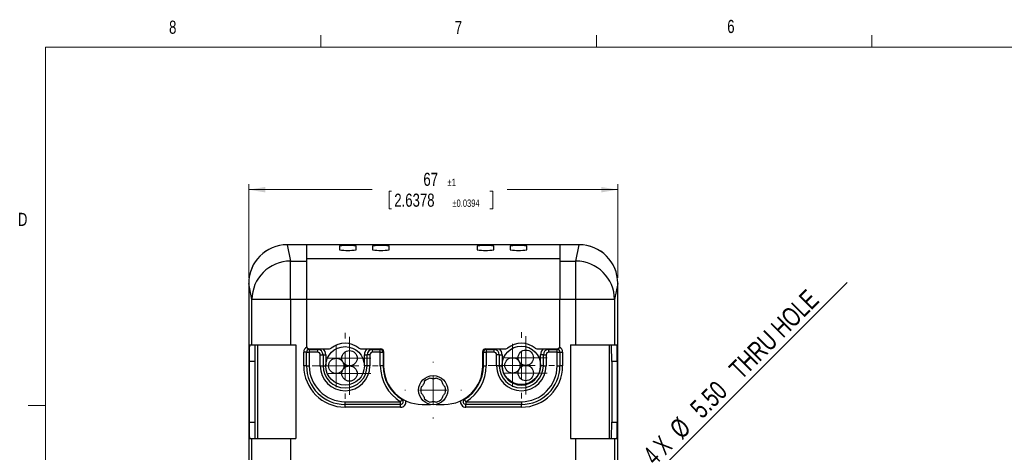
# Model space of a CAD drawing. Header units: millimetres. Extents: x 11 to 421, y 5 to 275.
# Tile 5 of 8: x 11 to 190, y 197 to 275. Entities that reach past the tile are written whole.
import ezdxf

# ---------------------------------------------------------------- set-up
doc = ezdxf.new("R2010")
doc.units = ezdxf.units.MM
doc.styles.add('SLDTEXTSTYLE0', font='TXT', dxfattribs={"width": 0.75})
doc.styles.add('SLDTEXTSTYLE3', font='TXT', dxfattribs={"width": 0.666667})
doc.dimstyles.new('SLDDIMSTYLE0', dxfattribs={"dimtxt": 2.38125, "dimasz": 3, "dimexe": 0, "dimexo": 0.0625, "dimgap": 0.595313, "dimtad": 0, "dimdec": 1, "dimrnd": 1e-09, "dimzin": 12, "dimdsep": 46, "dimtxsty": 'SLDTEXTSTYLE0', "dimsah": 1, "dimcen": 0.09, "dimadec": 0, "dimazin": 0, "dimtol": 1, "dimtp": 1, "dimtm": 1, "dimtfac": 1, "dimtdec": 1, "dimtofl": 0, "dimtmove": 0, "dimatfit": 3, "dimfxl": 1, "dimtolj": 1, "dimarcsym": 0})
doc.dimstyles.new('SLDDIMSTYLE2', dxfattribs={"dimtxt": 3.5, "dimasz": 3, "dimexe": 0, "dimexo": 0.0625, "dimgap": 0.875, "dimtad": 2, "dimrnd": 1e-09, "dimzin": 4, "dimdsep": 46, "dimtxsty": 'SLDTEXTSTYLE0', "dimsah": 1, "dimcen": 0.09, "dimadec": 0, "dimazin": 0, "dimtfac": 1, "dimtmove": 0, "dimatfit": 3, "dimfxl": 1, "dimtolj": 1, "dimtzin": 12, "dimarcsym": 0})

# ---------------------------------------------------------------- blocks, each defined once
blk = doc.blocks.new('*D4')
at = {"color": 7, "linetype": 'Continuous', "lineweight": 0}
for p, q in [((52.79, 228.43), (52.79, 245.43)), ((119.79, 228.43), (119.79, 245.43)), ((52.79, 244.43), (75.22, 244.43)), ((78.26, 244.14), (78.26, 240.93)), ((78.26, 244.14), (78.74, 244.14)), ((97.08, 244.14), (96.59, 244.14)), ((97.08, 244.14), (97.08, 240.93)), ((119.79, 244.43), (99.72, 244.43)), ((78.26, 240.93), (78.74, 240.93)), ((97.08, 240.93), (96.59, 240.93))]:
    blk.add_line(p, q, dxfattribs=at)
for points in [[(52.79, 244.43), (55.79, 243.93), (55.79, 244.93)], [(119.79, 244.43), (116.79, 244.93), (116.79, 243.93)]]:
    blk.add_solid(points, dxfattribs=at)
at = {"color": 7, "linetype": 'Continuous', "lineweight": 0, "attachment_point": 1, "style": 'SLDTEXTSTYLE0'}
for s, insert, char_height in [('67', (84.5, 247.5), 2.381), ('±1', (88.89, 246.42), 1.323), ('2.6378', (79.22, 243.71), 2.381), ('±0.0394', (89.77, 242.64), 1.323)]:
    blk.add_mtext(s, dxfattribs=dict(at, insert=insert, char_height=char_height))
blk = doc.blocks.new('*D7')
at = {"color": 7, "linetype": 'Continuous', "lineweight": 0}
for q in [(161.41, 227.55), (109.09, 175.23)]:
    blk.add_line((112.98, 179.12), q, dxfattribs=at)
blk.add_solid([(112.98, 179.12), (115.45, 180.89), (114.75, 181.59)], dxfattribs=at)
at = {"color": 7, "linetype": 'Continuous', "lineweight": 0, "char_height": 3.5, "attachment_point": 1, "rotation": 45}
for s, insert, style in [(' THRU HOLE', (139.03, 211.55), 'SLDTEXTSTYLE0'), ('5.50', (132.63, 205.15), 'SLDTEXTSTYLE0'), ('%%c', (128.9, 201.42), 'SLDTEXTSTYLE0'), ('4 X', (124.11, 196.7), 'SLDTEXTSTYLE3')]:
    blk.add_mtext(s, dxfattribs=dict(at, insert=insert, style=style))
blk = doc.blocks.new('SW_CENTERMARKSYMBOL_9')
at = {"color": 0, "linetype": 'Continuous', "lineweight": 0}
for p, q in [((0, 5), (0, 6)), ((0, 0), (0, 2.5)), ((-5, 0), (-6, 0)), ((0, 0), (-2.5, 0)), ((0, 0), (0, -2.5)), ((0, 0), (2.5, 0)), ((5, 0), (6, 0)), ((0, -5), (0, -6))]:
    blk.add_line(p, q, dxfattribs=at)
blk = doc.blocks.new('SW_CENTERMARKSYMBOL_10')
at = {"color": 0, "linetype": 'Continuous', "lineweight": 0}
for p, q in [((0, 2.5), (0, 3.89)), ((0, 0), (0, 2.5)), ((-2.5, 0), (-3.89, 0)), ((0, 0), (-2.5, 0)), ((0, 0), (0, -2.5)), ((0, 0), (2.5, 0)), ((2.5, 0), (3.89, 0)), ((0, -2.5), (0, -3.89))]:
    blk.add_line(p, q, dxfattribs=at)
blk = doc.blocks.new('SW_CENTERMARKSYMBOL_11')
at = {"color": 0, "linetype": 'Continuous', "lineweight": 0}
for p, q in [((0, 5), (0, 6)), ((0, 0), (0, 2.5)), ((-5, 0), (-6, 0)), ((0, 0), (-2.5, 0)), ((0, 0), (0, -2.5)), ((0, 0), (2.5, 0)), ((5, 0), (6, 0)), ((0, -5), (0, -6))]:
    blk.add_line(p, q, dxfattribs=at)
blk = doc.blocks.new('SW_CENTERMARKSYMBOL_12')
at = {"color": 0, "linetype": 'Continuous', "lineweight": 0}
for p, q in [((0, 2.5), (0, 3.89)), ((0, 0), (0, 2.5)), ((-2.5, 0), (-3.89, 0)), ((0, 0), (-2.5, 0)), ((0, 0), (0, -2.5)), ((0, 0), (2.5, 0)), ((2.5, 0), (3.89, 0)), ((0, -2.5), (0, -3.89))]:
    blk.add_line(p, q, dxfattribs=at)
blk = doc.blocks.new('SW_CENTERMARKSYMBOL_13')
at = {"color": 0, "linetype": 'Continuous', "lineweight": 0}
for p, q in [((0, 2.5), (0, 3.89)), ((0, 0), (0, 2.5)), ((-2.5, 0), (-3.89, 0)), ((0, 0), (-2.5, 0)), ((0, 0), (0, -2.5)), ((0, 0), (2.5, 0)), ((2.5, 0), (3.89, 0)), ((0, -2.5), (0, -3.89))]:
    blk.add_line(p, q, dxfattribs=at)
blk = doc.blocks.new('SW_CENTERMARKSYMBOL_14')
at = {"color": 0, "linetype": 'Continuous', "lineweight": 0}
for p, q in [((0, 2.5), (0, 3.89)), ((0, 0), (0, 2.5)), ((-2.5, 0), (-3.89, 0)), ((0, 0), (-2.5, 0)), ((0, 0), (0, -2.5)), ((0, 0), (2.5, 0)), ((2.5, 0), (3.89, 0)), ((0, -2.5), (0, -3.89))]:
    blk.add_line(p, q, dxfattribs=at)
blk = doc.blocks.new('SW_CENTERMARKSYMBOL_15')
at = {"color": 0, "linetype": 'Continuous', "lineweight": 0}
for p, q in [((0, 2.5), (0, 3.89)), ((0, 0), (0, 2.5)), ((-2.5, 0), (-3.89, 0)), ((0, 0), (-2.5, 0)), ((0, 0), (0, -2.5)), ((0, 0), (2.5, 0)), ((2.5, 0), (3.89, 0)), ((0, -2.5), (0, -3.89))]:
    blk.add_line(p, q, dxfattribs=at)
blk = doc.blocks.new('SW_CENTERMARKSYMBOL_16')
at = {"color": 0, "linetype": 'Continuous', "lineweight": 0}
for p, q in [((0, 2.5), (0, 3.89)), ((0, 0), (0, 2.5)), ((-2.5, 0), (-3.89, 0)), ((0, 0), (-2.5, 0)), ((0, 0), (0, -2.5)), ((0, 0), (2.5, 0)), ((2.5, 0), (3.89, 0)), ((0, -2.5), (0, -3.89))]:
    blk.add_line(p, q, dxfattribs=at)
blk = doc.blocks.new('SW_CENTERMARKSYMBOL_17')
at = {"color": 0, "linetype": 'Continuous', "lineweight": 0}
for p, q in [((0, 5), (0, 5.15)), ((0, 0), (0, 2.5)), ((-5, 0), (-5.15, 0)), ((0, 0), (-2.5, 0)), ((0, 0), (0, -2.5)), ((0, 0), (2.5, 0)), ((5, 0), (5.15, 0)), ((0, -5), (0, -5.15))]:
    blk.add_line(p, q, dxfattribs=at)

msp = doc.modelspace()

# ---------------------------------------------------------------- linework, layer by layer
at = {"color": 7, "linetype": 'Continuous', "lineweight": 0}
for p, q in [((65.9067, 270.3087), (65.9067, 272.4626)), ((115.9129, 270.3087), (115.9129, 272.4626)), ((165.9192, 270.3087), (165.9192, 272.4626)), ((15.9068, 270.3087), (415.9568, 270.3087)), ((15.9068, 270.3087), (15.9068, 9.9587)), ((15.9068, 205.2212), (12.7318, 205.2212))]:
    msp.add_line(p, q, dxfattribs=at)
at = {"color": 7, "linetype": 'Continuous', "lineweight": 30}
for p, q in [((59.7758, 234.4262), (60.3695, 231.4507)), ((112.795, 234.4262), (59.7758, 234.4262)), ((112.7865, 234.4262), (59.7844, 234.4262)), ((109.2854, 234.4262), (63.2854, 234.4262)), ((63.2854, 234.4262), (63.2854, 231.8737)), ((69.2854, 234.2169), (69.2854, 233.5194)), ((72.2854, 233.5194), (72.2854, 234.2169)), ((75.2854, 234.2169), (75.2854, 233.5194)), ((78.2854, 233.5194), (78.2854, 234.2169)), ((94.2854, 234.2169), (94.2854, 233.5194)), ((97.2854, 233.5194), (97.2854, 234.2169)), ((100.2854, 234.2169), (100.2854, 233.5194)), ((103.2854, 233.5194), (103.2854, 234.2169)), ((109.2854, 234.4262), (109.2854, 231.8737)), ((112.2014, 231.4507), (112.795, 234.4262)), ((60.3695, 224.4774), (60.3695, 231.4507)), ((60.3695, 231.4507), (63.2854, 231.4507)), ((109.2854, 231.8737), (63.2854, 231.8737)), ((63.2854, 231.8737), (63.2854, 224.4774)), ((109.2854, 231.8737), (109.2854, 224.4774)), ((109.2854, 231.4507), (112.2014, 231.4507)), ((112.2014, 224.4774), (112.2014, 231.4507)), ((52.7854, 227.4273), (52.7854, 130.4258)), ((53.3706, 224.4774), (52.7854, 227.4102)), ((52.7854, 227.4102), (52.7854, 152.6262)), ((119.7854, 227.4102), (119.2003, 224.4774)), ((119.7854, 130.4258), (119.7854, 227.4273)), ((119.7854, 152.6262), (119.7854, 227.4102)), ((53.3706, 216.2262), (53.3706, 224.4774)), ((60.3695, 224.4774), (53.3706, 224.4774)), ((60.3695, 224.4774), (60.3695, 216.2262)), ((63.2854, 224.4774), (60.3695, 224.4774)), ((109.2854, 224.4774), (63.2854, 224.4774)), ((63.2854, 224.4774), (63.2854, 216.0274)), ((109.2854, 216.0274), (109.2854, 224.4774)), ((112.2014, 224.4774), (109.2854, 224.4774)), ((112.2014, 216.2262), (112.2014, 224.4774)), ((119.2003, 224.4774), (112.2014, 224.4774)), ((119.2003, 224.4774), (119.2003, 216.2262)), ((52.9321, 216.2262), (53.3706, 216.2262)), ((53.3706, 216.2262), (60.3695, 216.2262)), ((54.3707, 216.2262), (54.3707, 199.2262)), ((60.3695, 216.2262), (61.3696, 216.2262)), ((61.3696, 216.2262), (61.3696, 199.2262)), ((62.7854, 212.4274), (62.7854, 214.9274)), ((63.2854, 214.9274), (62.7854, 214.9274)), ((63.2854, 212.4274), (63.2854, 214.9274)), ((63.2854, 214.9274), (63.7854, 214.9274)), ((63.7854, 215.5274), (67.4584, 215.5274)), ((63.7854, 215.4274), (63.7854, 215.5274)), ((63.7854, 215.4274), (63.7854, 214.9274)), ((63.7854, 215.4274), (65.2854, 215.4274)), ((63.7854, 214.9274), (63.7854, 212.4274)), ((65.2854, 214.9274), (63.7854, 214.9274)), ((65.2854, 215.4274), (65.2854, 215.5274)), ((65.2854, 215.4274), (65.2854, 214.9274)), ((73.1124, 215.5274), (76.7854, 215.5274)), ((75.2854, 215.5274), (75.2854, 215.4274)), ((75.2854, 214.9274), (75.2854, 215.4274)), ((75.2854, 215.4274), (76.6854, 215.4274)), ((76.6854, 214.9274), (75.2854, 214.9274)), ((76.6854, 215.5274), (76.6854, 215.4274)), ((76.6854, 214.9274), (76.6854, 215.4274)), ((76.6854, 212.4262), (76.6854, 214.9274)), ((76.6854, 214.9274), (77.1854, 214.9274)), ((77.1854, 214.9274), (77.1854, 212.4262)), ((77.2854, 214.9274), (77.1854, 214.9274)), ((77.2854, 215.0274), (77.2854, 212.4262)), ((95.2854, 212.4262), (95.2854, 215.0274)), ((95.2854, 214.9274), (95.3854, 214.9274)), ((95.3854, 212.4262), (95.3854, 214.9274)), ((95.3854, 214.9274), (95.8854, 214.9274)), ((95.7854, 215.5274), (99.4584, 215.5274)), ((95.8854, 215.5274), (95.8854, 215.4274)), ((95.8854, 215.4274), (97.2854, 215.4274)), ((95.8854, 215.4274), (95.8854, 214.9274)), ((97.2854, 214.9274), (95.8854, 214.9274)), ((95.8854, 214.9274), (95.8854, 212.4262)), ((97.2854, 215.5274), (97.2854, 215.4274)), ((97.2854, 215.4274), (97.2854, 214.9274)), ((105.1124, 215.5274), (108.7854, 215.5274)), ((107.2854, 215.4274), (107.2854, 215.5274)), ((107.2854, 214.9274), (107.2854, 215.4274)), ((107.2854, 215.4274), (108.7854, 215.4274)), ((108.7854, 214.9274), (107.2854, 214.9274)), ((108.7854, 215.4274), (108.7854, 215.5274)), ((108.7854, 214.9274), (108.7854, 215.4274)), ((108.7854, 214.9274), (109.2854, 214.9274)), ((108.7854, 212.4274), (108.7854, 214.9274)), ((109.2854, 214.9274), (109.2854, 212.4274)), ((109.2854, 214.9274), (109.7854, 214.9274)), ((109.7854, 214.9274), (109.7854, 212.4274)), ((111.2012, 216.2262), (112.2014, 216.2262)), ((111.2012, 216.2262), (111.2012, 199.2262)), ((112.2014, 216.2262), (119.2003, 216.2262)), ((118.2001, 216.2262), (118.2001, 199.2262)), ((119.2003, 216.2262), (119.6388, 216.2262)), ((52.8797, 213.2262), (52.8797, 202.2262)), ((53.8798, 213.2262), (52.8797, 213.2262)), ((53.8798, 213.2262), (53.8798, 202.2262)), ((65.7854, 214.4274), (66.2854, 214.4274)), ((65.7854, 212.4262), (65.7854, 214.4274)), ((66.2854, 214.4274), (66.2854, 212.4262)), ((66.2854, 214.4274), (66.7854, 214.4274)), ((66.7854, 214.4274), (66.7854, 212.4262)), ((73.7854, 212.4262), (73.7854, 214.4274)), ((73.7854, 214.4274), (74.2854, 214.4274)), ((74.7854, 214.4274), (74.2854, 214.4274)), ((74.2854, 212.4262), (74.2854, 214.4274)), ((74.7854, 214.4274), (74.7854, 212.4262)), ((97.7854, 212.4262), (97.7854, 214.4274)), ((98.2854, 214.4274), (97.7854, 214.4274)), ((98.2854, 214.4274), (98.2854, 212.4262)), ((98.2854, 214.4274), (98.7854, 214.4274)), ((98.7854, 214.4274), (98.7854, 212.4262)), ((105.7854, 212.4262), (105.7854, 214.4274)), ((106.2854, 214.4274), (105.7854, 214.4274)), ((106.2854, 212.4262), (106.2854, 214.4274)), ((106.2854, 214.4274), (106.7854, 214.4274)), ((106.7854, 214.4274), (106.7854, 212.4262)), ((118.691, 213.2262), (118.691, 202.2262)), ((119.6912, 213.2262), (118.691, 213.2262)), ((119.6912, 213.2262), (119.6912, 202.2262)), ((63.2854, 212.4274), (62.7854, 212.4274)), ((63.2854, 212.4274), (63.7854, 212.4274)), ((65.7854, 212.4262), (66.2854, 212.4262)), ((66.2854, 212.4262), (66.7854, 212.4262)), ((74.2854, 212.4262), (73.7854, 212.4262)), ((74.7854, 212.4262), (74.2854, 212.4262)), ((77.1854, 212.4262), (76.6854, 212.4262)), ((77.2854, 212.4262), (77.1854, 212.4262)), ((95.2854, 212.4262), (95.3854, 212.4262)), ((95.3854, 212.4262), (95.8854, 212.4262)), ((98.2854, 212.4262), (97.7854, 212.4262)), ((98.2854, 212.4262), (98.7854, 212.4262)), ((106.2854, 212.4262), (105.7854, 212.4262)), ((106.2854, 212.4262), (106.7854, 212.4262)), ((108.7854, 212.4274), (109.2854, 212.4274)), ((109.7854, 212.4274), (109.2854, 212.4274)), ((70.2854, 205.9274), (80.3453, 205.9274)), ((70.2854, 205.4274), (70.2854, 205.9274)), ((80.6045, 206.3549), (80.3453, 205.9274)), ((80.3453, 205.4274), (80.3453, 205.9274)), ((80.6563, 206.4404), (80.6045, 206.3549)), ((91.9145, 206.4404), (91.9664, 206.3549)), ((92.2256, 205.9274), (91.9664, 206.3549)), ((92.2256, 205.9274), (92.2256, 205.4274)), ((92.2256, 205.9274), (102.2854, 205.9274)), ((102.2854, 205.9274), (102.2854, 205.4274)), ((80.3453, 205.4274), (70.2854, 205.4274)), ((70.2854, 204.9274), (70.2854, 205.4274)), ((80.3453, 204.9274), (70.2854, 204.9274)), ((80.3453, 204.9274), (80.3453, 205.4274)), ((84.2854, 205.4262), (85.7731, 205.4262)), ((86.7978, 205.4262), (88.2854, 205.4262)), ((102.2854, 205.4274), (92.2256, 205.4274)), ((92.2256, 204.9274), (92.2256, 205.4274)), ((102.2854, 204.9274), (92.2256, 204.9274)), ((102.2854, 204.9274), (102.2854, 205.4274)), ((52.8797, 202.2262), (53.8798, 202.2262)), ((118.691, 202.2262), (119.6912, 202.2262)), ((52.9321, 199.2262), (53.3706, 199.2262)), ((53.3706, 192.857), (53.3706, 199.2262)), ((53.3706, 199.2262), (60.3695, 199.2262)), ((60.3695, 199.2262), (60.3695, 192.857)), ((60.3695, 199.2262), (61.3696, 199.2262)), ((111.2012, 199.2262), (112.2014, 199.2262)), ((112.2014, 192.857), (112.2014, 199.2262)), ((112.2014, 199.2262), (119.2003, 199.2262)), ((119.2003, 199.2262), (119.2003, 192.857)), ((119.2003, 199.2262), (119.6388, 199.2262))]:
    msp.add_line(p, q, dxfattribs=at)
for centre, radius in [((70.2854, 212.4262), 3.5), ((71.0893, 213.8185), 1.3923), ((102.2854, 212.5262), 3.5), ((103.0893, 213.9185), 1.3923), ((68.6777, 212.4262), 1.3923), ((100.6777, 212.5262), 1.3923), ((71.0893, 211.0339), 1.3923), ((103.0893, 211.1339), 1.3923), ((86.2854, 208.0262), 2.65)]:
    msp.add_circle(centre, radius, dxfattribs=at)
for centre, radius, start, end in [((70.7854, 225.6068), 8.7399, 80.117558, 99.882442), ((76.7854, 225.6068), 8.7399, 80.117558, 99.882442), ((95.7854, 225.6068), 8.7399, 80.117558, 99.882442), ((101.7854, 225.6068), 8.7399, 80.117558, 99.882442), ((70.7854, 242.1296), 8.7399, 260.117558, 279.882442), ((76.7854, 242.1296), 8.7399, 260.117558, 279.882442), ((95.7854, 242.1296), 8.7399, 260.117558, 279.882442), ((101.7854, 242.1296), 8.7399, 260.117558, 279.882442), ((60.3694, 224.4518), 6.9989, 89.999223, 179.791061), ((112.202, 224.4524), 6.9983, 0.204391, 90.005325), ((70.2854, 212.5262), 4, 51.080653, 128.919347), ((102.2854, 212.5262), 4, 51.080653, 128.919347), ((63.7854, 214.9274), 1, 117.012294, 180), ((63.7854, 216.0274), 0.5, 180, 270), ((63.7854, 214.9274), 0.5, 90, 180), ((65.2854, 214.4274), 1, 0, 90), ((65.2854, 214.4274), 0.5, 0, 90), ((65.2854, 214.4274), 1.5, 0, 47.166572), ((67.4584, 216.0274), 0.5, 270, 308.919347), ((73.1124, 216.0274), 0.5, 231.080653, 270), ((75.2854, 214.4274), 1.5, 132.833428, 180), ((75.2854, 214.4274), 1, 90, 180), ((75.2854, 214.4274), 0.5, 90, 180), ((76.6854, 214.9274), 0.5, 0, 90), ((76.7854, 215.0274), 0.5, 0, 90), ((95.7854, 215.0274), 0.5, 90, 180), ((95.8854, 214.9274), 0.5, 90, 180), ((97.2854, 214.4274), 1, 0, 90), ((97.2854, 214.4274), 0.5, 0, 90), ((97.2854, 214.4274), 1.5, 0, 47.166572), ((99.4584, 216.0274), 0.5, 270, 308.919347), ((105.1124, 216.0274), 0.5, 231.080653, 270), ((107.2854, 214.4274), 1.5, 132.833428, 180), ((107.2854, 214.4274), 1, 90, 180), ((107.2854, 214.4274), 0.5, 90, 180), ((108.7854, 216.0274), 0.5, 270, 0), ((108.7854, 214.9274), 0.5, 0, 90), ((108.7854, 214.9274), 1, 0, 62.987706), ((70.2854, 212.4274), 7.5, 180, 270), ((70.2854, 212.4274), 7, 180, 270), ((70.2854, 212.4274), 6.5, 180, 270), ((70.2854, 212.4262), 4.5, 180, 0), ((70.2854, 212.4262), 4, 180, 0), ((84.2854, 212.4262), 7.6, 180, 238.772242), ((84.2854, 212.4262), 7.1, 180, 238.772242), ((84.2854, 212.4262), 7, 180, 270), ((88.2854, 212.4262), 7, 270, 0), ((88.2854, 212.4262), 7.1, 301.227758, 0), ((88.2854, 212.4262), 7.6, 301.227758, 0), ((102.2854, 212.4262), 4.5, 180, 0), ((102.2854, 212.4262), 4, 180, 0), ((102.2854, 212.4262), 3.5, 180, 0), ((102.2854, 212.4274), 6.5, 270, 0), ((102.2854, 212.4274), 7, 270, 0), ((102.2854, 212.4274), 7.5, 270, 0), ((86.2854, 208.0262), 2.25, 105.245982, 134.754018), ((86.2854, 208.0262), 2.25, 45.245982, 74.754018), ((86.2854, 208.0262), 2.25, 165.245982, 194.754018), ((86.2854, 208.0262), 2.25, 345.245982, 14.754018), ((80.3453, 205.9274), 0.5, 270, 58.772242), ((80.3453, 205.9274), 1, 270, 8.721225), ((86.2854, 208.0262), 2.25, 225.245982, 254.754018), ((86.2854, 208.0262), 2.25, 285.245982, 314.754018), ((92.2256, 205.9274), 1, 171.278775, 270), ((92.2256, 205.9274), 0.5, 121.227758, 270)]:
    msp.add_arc(centre, radius, start, end, dxfattribs=at)
for centre, major_axis, ratio, start_param, end_param in [((59.7865, 227.4252), (-4.9513, 4.9513), 0.99969546, 5.49793944, 7.06843118), ((59.7865, 227.3995), (-1.375, 6.892), 0.99604413, 6.08701788, 7.65629312), ((70.7854, 234.1647), (1.5, 0), 0.08716902, 0, 3.14159265), ((70.7854, 234.1647), (1.5, 0), 0.08716902, 0, 3.14159265), ((76.7854, 234.1647), (1.5, 0), 0.08716902, 0, 3.14159265), ((76.7854, 234.1647), (1.5, 0), 0.08716902, 0, 3.14159265), ((95.7854, 234.1647), (1.5, 0), 0.08716902, 0, 3.14159265), ((95.7854, 234.1647), (1.5, 0), 0.08716902, 0, 3.14159265), ((101.7854, 234.1647), (1.5, 0), 0.08716902, 0, 3.14159265), ((101.7854, 234.1647), (1.5, 0), 0.08716902, 0, 3.14159265), ((112.7844, 227.4252), (4.9513, 4.9513), 0.99969546, 5.49793944, 7.06843118), ((112.7844, 227.3995), (1.375, 6.892), 0.99604413, 4.91007749, 6.47935274), ((52.9321, 213.2262), (0, 3), 0.01745506, 0, 1.57079633), ((53.9322, 213.2262), (0, 3), 0.01745506, 0, 1.57079633), ((118.6387, 213.2262), (0, 3), 0.01745506, 4.71238898, 6.28318531), ((119.6388, 213.2262), (0, 3), 0.01745506, 4.71238898, 6.28318531), ((52.9321, 202.2262), (0, 3), 0.01745506, 1.57079633, 3.14159265), ((53.9322, 202.2262), (0, 3), 0.01745506, 1.57079633, 3.14159265), ((118.6387, 202.2262), (0, 3), 0.01745506, 3.14159265, 4.71238898), ((119.6388, 202.2262), (0, 3), 0.01745506, 3.14159265, 4.71238898)]:
    msp.add_ellipse(centre, major_axis=major_axis, ratio=ratio, start_param=start_param, end_param=end_param, dxfattribs=at)
for points in [[(84.7013, 209.624), (84.6828, 209.5271), (84.6563, 209.4316), (84.5868, 209.2434), (84.543, 209.1498), (84.3909, 208.8863), (84.259, 208.7282), (84.1096, 208.5992)], [(86.8771, 210.197), (86.7839, 210.1646), (86.6879, 210.1397), (86.4902, 210.1059), (86.3873, 210.097), (86.083, 210.097), (85.8802, 210.1321), (85.6938, 210.197)], [(88.4612, 208.5992), (88.3866, 208.6637), (88.317, 208.7344), (88.1889, 208.8887), (88.1297, 208.9734), (87.9775, 209.2369), (87.9066, 209.4301), (87.8696, 209.624)], [(84.1096, 207.4532), (84.1843, 207.3887), (84.2538, 207.318), (84.382, 207.1637), (84.4411, 207.079), (84.5933, 206.8155), (84.6643, 206.6223), (84.7013, 206.4284)], [(87.8696, 206.4284), (87.8881, 206.5253), (87.9145, 206.6209), (87.9841, 206.809), (88.0279, 206.9026), (88.18, 207.1662), (88.3118, 207.3242), (88.4612, 207.4532)], [(85.6938, 205.8554), (85.7869, 205.8878), (85.8829, 205.9127), (86.0806, 205.9465), (86.1836, 205.9554), (86.4879, 205.9555), (86.6907, 205.9203), (86.8771, 205.8554)]]:
    msp.add_open_spline(points, degree=3, knots=[0, 0, 0, 0, 0.25, 0.25, 0.5, 0.5, 1, 1, 1, 1], dxfattribs=at)

# ---------------------------------------------------------------- block references
at = {"color": 7, "linetype": 'Continuous', "lineweight": 0}
for name, p in [('SW_CENTERMARKSYMBOL_9', (70.2854, 212.4262)), ('SW_CENTERMARKSYMBOL_11', (102.2854, 212.5262)), ('SW_CENTERMARKSYMBOL_16', (68.6777, 212.4262)), ('SW_CENTERMARKSYMBOL_15', (71.0893, 213.8185)), ('SW_CENTERMARKSYMBOL_13', (100.6777, 212.5262)), ('SW_CENTERMARKSYMBOL_10', (103.0893, 213.9185)), ('SW_CENTERMARKSYMBOL_14', (71.0893, 211.0339)), ('SW_CENTERMARKSYMBOL_12', (103.0893, 211.1339)), ('SW_CENTERMARKSYMBOL_17', (86.2854, 208.0262))]:
    msp.add_blockref(name, p, dxfattribs=at)

# ---------------------------------------------------------------- texts
at = {"color": 7, "linetype": 'Continuous', "lineweight": 0, "char_height": 2.3813, "attachment_point": 1, "style": 'SLDTEXTSTYLE0'}
for s, insert in [('6', (139.6667, 275.2534)), ('8', (38.3309, 275.1201)), ('7', (90.1951, 275.0479)), ('D', (10.8867, 240.2217))]:
    msp.add_mtext(s, dxfattribs=dict(at, insert=insert))

# ---------------------------------------------------------------- dimensions: what is measured, and where the dimension line sits
at = {"color": 7, "linetype": 'Continuous', "lineweight": 0}
dim = msp.add_linear_dim(base=(119.7854, 244.4262), p1=(52.7854, 227.4273), p2=(119.7854, 227.4273), dimstyle='SLDDIMSTYLE0', dxfattribs=at)
dim.commit()
dim.dimension.update_dxf_attribs({"geometry": '*D4', "text_midpoint": (87.4692, 244.4262), "dimtype": 160})
dim = msp.add_diameter_dim_2p(p1=(109.0896, 175.2304), p2=(112.9787, 179.1195), text='4 X<> THRU HOLE', dimstyle='SLDDIMSTYLE2', dxfattribs=at)
dim.commit()
dim.dimension.update_dxf_attribs({"geometry": '*D7', "text_midpoint": (143.8686, 210.0094), "dimtype": 163})

doc.saveas('drawing.dxf')
